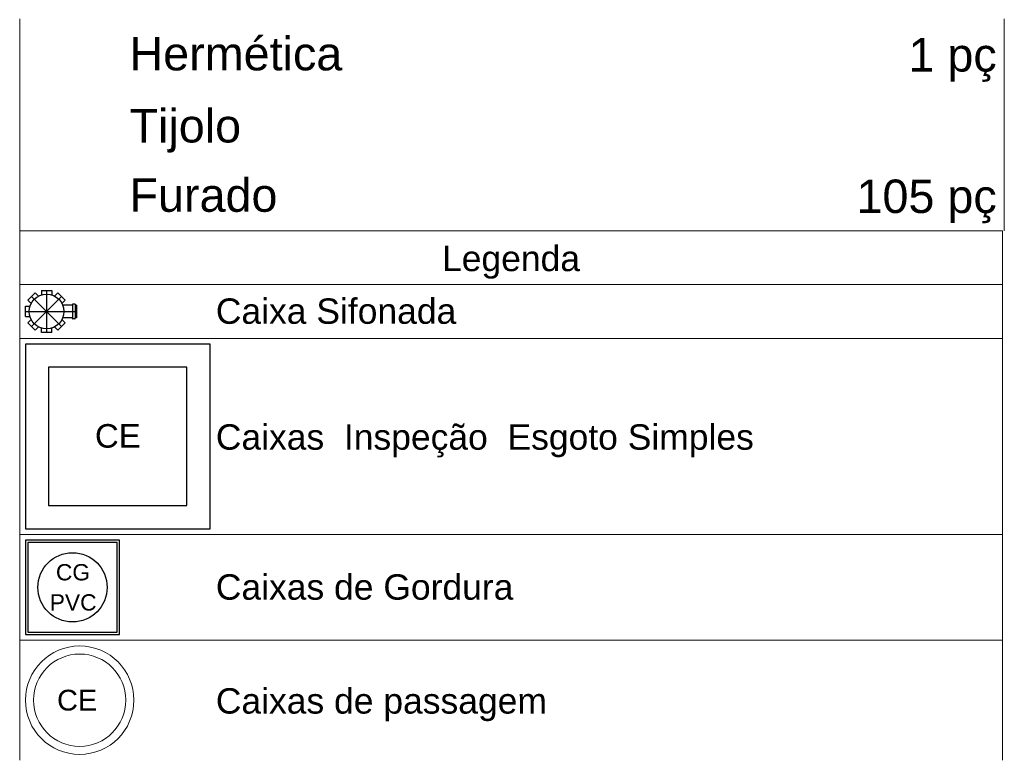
# Model space of a CAD drawing. Header units: millimetres. Extents: x 26 to 1362, y 24 to 358.
# Tile 204 of 256: x 1017.86 to 1021.1, y 330.75 to 333.18. Entities that reach past the tile are written whole.
import ezdxf
from ezdxf.lldxf.tags import DXFTag

# ---------------------------------------------------------------- set-up
doc = ezdxf.new("R2010")
doc.units = ezdxf.units.MM
doc.linetypes.add('DASHED', pattern=[1.905, 1.27, -0.635])
for name, color, linetype, lineweight in [('DI-Tabelas', 7, 'Continuous', 5), ('Nível 1', 7, 'Continuous', 5), ('Textos', 7, 'Continuous', 5)]:
    doc.layers.add(name, color=color, linetype=linetype, lineweight=lineweight)
doc.layers.add('Simbolos', color=5, linetype='Continuous')
doc.layers.add('Simbolos_int', color=2, linetype='Continuous')
doc.styles.add('arial', font='arial.ttf')
tags = doc.linetypes.add('DASHDOT', pattern=[1, 0.5, -0.25, 0, -0.25]).pattern_tags.tags
tags[10:11] = [DXFTag(74, 4), DXFTag(75, 0), DXFTag(340, '0'), DXFTag(46, 1.0), DXFTag(50, 0.0), DXFTag(44, 0.0), DXFTag(45, 0.0)]
tags[8:9] = [DXFTag(74, 4), DXFTag(75, 0), DXFTag(340, '0'), DXFTag(46, 1.0), DXFTag(50, 0.0), DXFTag(44, 0.0), DXFTag(45, 0.0)]
tags[6:7] = [DXFTag(74, 4), DXFTag(75, 0), DXFTag(340, '0'), DXFTag(46, 1.0), DXFTag(50, 0.0), DXFTag(44, 0.0), DXFTag(45, 0.0)]
tags[4:5] = [DXFTag(74, 4), DXFTag(75, 0), DXFTag(340, '0'), DXFTag(46, 1.0), DXFTag(50, 0.0), DXFTag(44, 0.0), DXFTag(45, 0.0)]

msp = doc.modelspace()

# ---------------------------------------------------------------- linework, layer by layer
at = {"layer": 'DI-Tabelas'}
for p, q in [((1017.8647, 332.9516), (1017.8647, 333.1842)), ((1021.1038, 333.1842), (1021.1038, 332.9516)), ((1017.8647, 332.719), (1017.8647, 332.9516)), ((1021.1038, 332.9516), (1021.1038, 332.719)), ((1017.8647, 332.4864), (1017.8647, 332.719)), ((1021.1038, 332.719), (1021.1038, 332.4864)), ((1018.1198, 332.4864), (1017.8647, 332.4864)), ((1017.8647, 332.3098), (1017.8647, 332.4864)), ((1017.8647, 332.4864), (1021.0973, 332.4864)), ((1019.2759, 332.4864), (1018.1198, 332.4864)), ((1020.3234, 332.4864), (1019.2759, 332.4864)), ((1021.0973, 332.4864), (1021.0973, 332.3098)), ((1021.0973, 332.3098), (1017.8647, 332.3098)), ((1017.8647, 332.133), (1017.8647, 332.3098)), ((1021.0973, 332.3098), (1021.0973, 332.133)), ((1018.4909, 332.133), (1017.8647, 332.133)), ((1017.8647, 331.4877), (1017.8647, 332.133)), ((1021.0973, 332.133), (1018.4909, 332.133)), ((1021.0973, 332.133), (1021.0973, 331.4877)), ((1018.4909, 331.4877), (1017.8647, 331.4877)), ((1017.8647, 331.1401), (1017.8647, 331.4877)), ((1021.0973, 331.4877), (1018.4909, 331.4877)), ((1021.0973, 331.4877), (1021.0973, 331.1401)), ((1018.4909, 331.1401), (1017.8647, 331.1401)), ((1017.8647, 330.7453), (1017.8647, 331.1401)), ((1021.0973, 331.1401), (1018.4909, 331.1401)), ((1021.0973, 331.1401), (1021.0973, 330.7453))]:
    msp.add_line(p, q, dxfattribs=at)
at = {"layer": 'Nível 1', "color": 7}
msp.add_circle((1018.062, 330.9427), 0.1784, dxfattribs=at)
at = {"layer": 'Nível 1', "color": 7, "linetype": 'DASHDOT'}
msp.add_circle((1018.062, 330.9427), 0.1518, dxfattribs=at)
at = {"layer": 'Simbolos', "color": 7}
for p, q in [((1017.8919, 332.2584), (1017.9161, 332.2826)), ((1017.9161, 332.2826), (1017.9265, 332.2722)), ((1017.936, 332.2909), (1017.936, 332.2761)), ((1017.936, 332.2909), (1017.9702, 332.2909)), ((1017.9702, 332.2909), (1017.9702, 332.2761)), ((1017.9901, 332.2826), (1017.9797, 332.2722)), ((1017.9901, 332.2826), (1018.0143, 332.2584)), ((1017.8836, 332.2043), (1017.8836, 332.2385)), ((1017.8836, 332.2385), (1017.8984, 332.2385)), ((1017.8919, 332.2584), (1017.9023, 332.248)), ((1018.0143, 332.2584), (1018.0038, 332.248)), ((1018.0377, 332.2422), (1018.0065, 332.2422)), ((1018.0386, 332.2448), (1018.0384, 332.2428)), ((1018.046, 332.2455), (1018.0394, 332.2455)), ((1018.0468, 332.245), (1018.0474, 332.2427)), ((1018.0514, 332.2422), (1018.0481, 332.2422)), ((1018.0514, 332.2422), (1018.0514, 332.2006)), ((1017.8836, 332.2043), (1017.8984, 332.2043)), ((1017.8919, 332.1844), (1017.9023, 332.1948)), ((1017.9161, 332.1602), (1017.8919, 332.1844)), ((1017.9161, 332.1602), (1017.9265, 332.1706)), ((1017.9901, 332.1602), (1017.9797, 332.1706)), ((1018.0143, 332.1844), (1017.9901, 332.1602)), ((1018.0143, 332.1844), (1018.0038, 332.1948)), ((1018.0377, 332.2006), (1018.0065, 332.2006)), ((1018.0386, 332.1979), (1018.0384, 332.1999)), ((1018.046, 332.1973), (1018.0394, 332.1973)), ((1018.0468, 332.1978), (1018.0474, 332.2001)), ((1018.0514, 332.2006), (1018.0481, 332.2006)), ((1017.936, 332.1519), (1017.936, 332.1667)), ((1017.9702, 332.1519), (1017.936, 332.1519)), ((1017.9702, 332.1519), (1017.9702, 332.1667))]:
    msp.add_line(p, q, dxfattribs=at)
for points in [[(1018.0377, 332.2422), (1018.0378, 332.2422), (1018.0379, 332.2422), (1018.038, 332.2422), (1018.0381, 332.2423), (1018.0382, 332.2424), (1018.0383, 332.2425), (1018.0384, 332.2426), (1018.0384, 332.2427), (1018.0384, 332.2428)], [(1018.0394, 332.2455), (1018.0392, 332.2455), (1018.0391, 332.2455), (1018.039, 332.2454), (1018.0389, 332.2454), (1018.0388, 332.2453), (1018.0387, 332.2452), (1018.0387, 332.2451), (1018.0386, 332.245), (1018.0386, 332.2448)], [(1018.0468, 332.245), (1018.0467, 332.2451), (1018.0467, 332.2452), (1018.0466, 332.2453), (1018.0465, 332.2453), (1018.0464, 332.2454), (1018.0463, 332.2455), (1018.0462, 332.2455), (1018.0461, 332.2455), (1018.046, 332.2455)], [(1018.0474, 332.2427), (1018.0474, 332.2426), (1018.0474, 332.2425), (1018.0475, 332.2424), (1018.0476, 332.2423), (1018.0477, 332.2423), (1018.0478, 332.2422), (1018.0479, 332.2422), (1018.048, 332.2422), (1018.0481, 332.2422)], [(1018.0384, 332.1999), (1018.0384, 332.2001), (1018.0384, 332.2002), (1018.0383, 332.2003), (1018.0382, 332.2004), (1018.0381, 332.2005), (1018.038, 332.2005), (1018.0379, 332.2006), (1018.0378, 332.2006), (1018.0377, 332.2006)], [(1018.0386, 332.1979), (1018.0386, 332.1978), (1018.0387, 332.1977), (1018.0387, 332.1976), (1018.0388, 332.1975), (1018.0389, 332.1974), (1018.039, 332.1973), (1018.0391, 332.1973), (1018.0392, 332.1973), (1018.0394, 332.1973)], [(1018.046, 332.1973), (1018.0461, 332.1973), (1018.0462, 332.1973), (1018.0463, 332.1973), (1018.0464, 332.1974), (1018.0465, 332.1974), (1018.0466, 332.1975), (1018.0467, 332.1976), (1018.0467, 332.1977), (1018.0468, 332.1978)], [(1018.0481, 332.2006), (1018.048, 332.2006), (1018.0479, 332.2006), (1018.0478, 332.2006), (1018.0477, 332.2005), (1018.0476, 332.2004), (1018.0475, 332.2004), (1018.0474, 332.2003), (1018.0474, 332.2002), (1018.0474, 332.2001)], [(1017.8836, 331.159), (1018.1933, 331.159), (1018.1933, 331.4688), (1017.8836, 331.4688), (1017.8836, 331.159), (1017.8836, 331.159)]]:
    msp.add_lwpolyline(points, dxfattribs=at)
at = {"layer": 'Simbolos', "color": 7, "linetype": 'Continuous'}
msp.add_lwpolyline([(1017.8836, 331.5067), (1018.4909, 331.5067), (1018.4909, 332.114), (1017.8836, 332.114), (1017.8836, 331.5067), (1017.8836, 331.5067)], dxfattribs=at)
at = {"layer": 'Simbolos', "color": 7}
msp.add_circle((1017.9531, 332.2214), 0.0573, dxfattribs=at)
at = {"layer": 'Simbolos_int', "color": 7, "linetype": 'DASHDOT'}
for p, q in [((1017.904, 332.2705), (1018.0022, 332.1723)), ((1018.0022, 332.2705), (1017.904, 332.1723)), ((1017.9531, 332.2909), (1017.9531, 332.1519)), ((1017.8836, 332.2214), (1018.0514, 332.2214))]:
    msp.add_line(p, q, dxfattribs=at)
at = {"layer": 'Simbolos_int', "color": 7}
for p, q in [((1018.0384, 332.2422), (1018.0384, 332.2006)), ((1018.0475, 332.2422), (1018.0475, 332.2006))]:
    msp.add_line(p, q, dxfattribs=at)
at = {"layer": 'Simbolos_int', "color": 7, "linetype": 'DASHED'}
msp.add_lwpolyline([(1017.9595, 331.5826), (1018.415, 331.5826), (1018.415, 332.0381), (1017.9595, 332.0381), (1017.9595, 331.5826), (1017.9595, 331.5826)], dxfattribs=at)
at = {"layer": 'Simbolos_int', "color": 7}
msp.add_lwpolyline([(1017.8912, 331.1666), (1018.1858, 331.1666), (1018.1858, 331.4612), (1017.8912, 331.4612), (1017.8912, 331.1666), (1017.8912, 331.1666)], dxfattribs=at)
msp.add_circle((1018.0385, 331.3139), 0.1139, dxfattribs=at)

# ---------------------------------------------------------------- texts
at = {"layer": 'DI-Tabelas', "line_spacing_factor": 0.6, "style": 'arial'}
for s, insert, char_height, width, attachment_point in [('Hermética', (1018.2258, 333.0129), 0.11, 1.366992, 7), ('1 pç', (1021.0788, 332.9766), 0.11, 0.567041, 9), ('Tijolo', (1018.2258, 332.744), 0.11, 0.716895, 7), ('Furado', (1018.2258, 332.5477), 0.11, 0.950537, 7), ('105 pç', (1021.0788, 332.5114), 0.11, 0.900732, 9), ('Legenda', (1019.481, 332.3288), 0.0835, 0.886563, 8), ('Caixa Sifonada', (1018.5099, 332.1796), 0.0835, 1.544507, 7), ('Caixas  Inspeção  Esgoto Simples', (1018.5099, 331.741), 0.0835, 3.455626, 7), ('Caixas de Gordura', (1018.5099, 331.2721), 0.0835, 1.911341, 7), ('Caixas de passagem', (1018.5099, 330.8734), 0.0835, 2.126616, 7)]:
    msp.add_mtext(s, dxfattribs=dict(at, insert=insert, char_height=char_height, width=width, attachment_point=attachment_point))
at = {"layer": 'Simbolos', "color": 7, "attachment_point": 7, "line_spacing_factor": 0.6, "style": 'arial'}
for s, insert, char_height, width in [('CE', (1018.1123, 331.7722), 0.07754, 0.295261), ('CG', (1017.9838, 331.336), 0.05359, 0.216342), ('PVC', (1017.9636, 331.2368), 0.05359, 0.296555)]:
    msp.add_mtext(s, dxfattribs=dict(at, insert=insert, char_height=char_height, width=width))
at = {"layer": 'Textos', "color": 7, "insert": (1017.9874, 330.9077), "char_height": 0.06832, "width": 0.263626, "attachment_point": 7, "line_spacing_factor": 0.6, "style": 'arial'}
msp.add_mtext('CE', dxfattribs=at)

doc.saveas('drawing.dxf')
